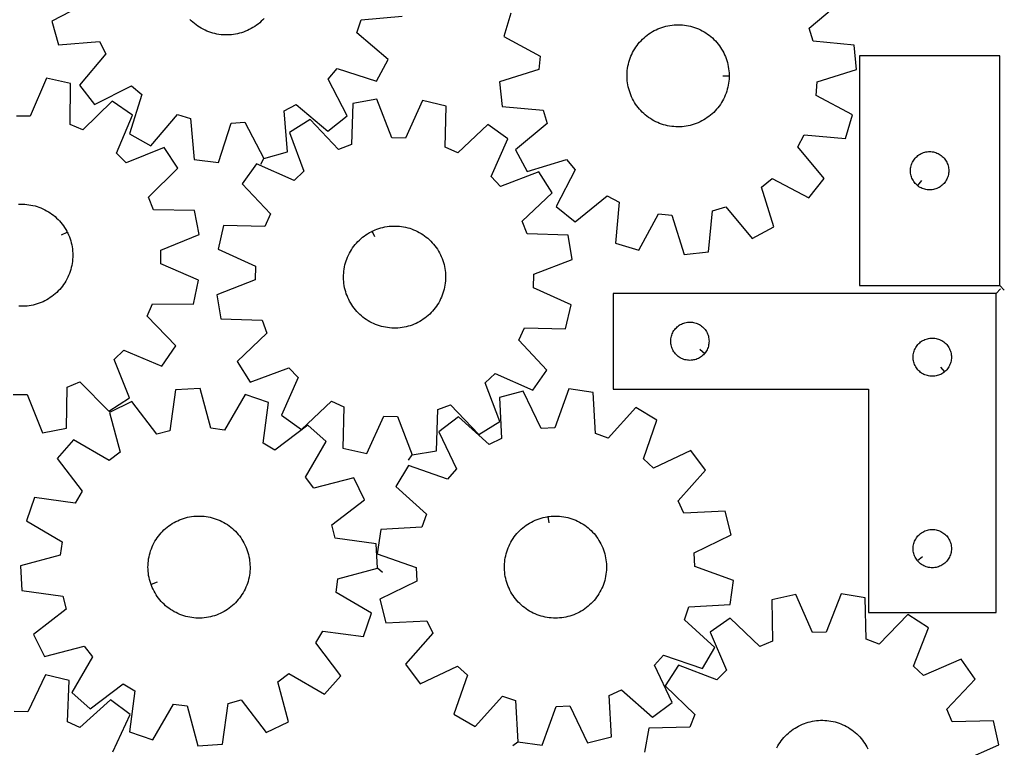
# Model space of a CAD drawing. Header units: millimetres. Extents: x 7 to 1243, y 7 to 1652.
# Tile 4 of 14: x 778 to 1241, y 409 to 751. Entities that reach past the tile are written whole.
import ezdxf

# ---------------------------------------------------------------- set-up
doc = ezdxf.new("R2010")
doc.units = ezdxf.units.MM
doc.layers.add('CUT', color=7, linetype='CONTINUOUS', true_color=0x000000)
doc.layers.add('LEADIN', color=1, linetype='CONTINUOUS', true_color=0xff0000)

msp = doc.modelspace()

# ---------------------------------------------------------------- linework, layer by layer
at = {"layer": 'CUT'}
for points in [[(810.130139, 758.871487), (792.935324, 749.939481), (796.115626, 738.850245), (815.430766, 740.388996), (818.375062, 734.672895), (805.907255, 719.840627), (813.089138, 710.812558), (830.345146, 719.625763), (835.252778, 715.471507), (829.410089, 696.997054), (839.500176, 691.404594), (852.069982, 706.150522), (858.193807, 704.19056), (859.865734, 684.886491), (871.327901, 683.58104), (877.297865, 702.014758), (883.705587, 702.547475), (892.637593, 685.352659), (903.726828, 688.532962), (902.188077, 707.848102), (907.904178, 710.792398), (922.736447, 698.324591), (931.764516, 705.506473), (922.951311, 722.762482), (927.105567, 727.670114), (945.58002, 721.827425), (951.17248, 731.917512), (936.426552, 744.487318), (938.386514, 750.611143), (957.690583, 752.28307)], [(1008.783238, 753.76002), (1005.490174, 742.703746), (1022.593139, 733.597101), (1021.995197, 727.195136), (1003.50164, 721.4132), (1004.690299, 709.938334), (1023.976341, 708.069912), (1025.87384, 701.926445), (1011.000672, 689.507456), (1016.490091, 679.360941), (1035.023085, 685.015193), (1039.127148, 680.065512), (1030.138675, 662.900146), (1039.093139, 655.626699), (1054.051604, 667.942816), (1059.737425, 664.940464), (1058.00206, 645.641994), (1069.058334, 642.34893), (1078.164979, 659.451896), (1084.566944, 658.853953), (1090.34888, 640.360397), (1101.823746, 641.549055), (1103.692168, 660.835097), (1109.835635, 662.732596), (1122.254625, 647.859429), (1132.401139, 653.348847), (1126.746887, 671.881841), (1131.696569, 675.985905), (1148.861934, 666.997431), (1156.135381, 675.951896), (1143.819264, 690.91036), (1146.821616, 696.596182), (1166.120086, 694.860816), (1169.41315, 705.91709), (1152.310184, 715.023736), (1152.908127, 721.425701), (1171.401683, 727.207636), (1170.213025, 738.682502), (1150.926983, 740.550924), (1149.029484, 746.694391), (1163.902651, 759.113381)], [(892.80207, 751.313151), (892.127197, 750.603756), (891.42395, 749.922479), (890.693501, 749.270452), (889.937063, 748.648763), (889.155898, 748.058444), (888.351304, 747.50048), (887.524622, 746.975798), (886.677226, 746.485272), (885.810528, 746.029719), (884.925969, 745.609895), (884.025023, 745.226502), (883.109188, 744.880175), (882.179989, 744.571492), (881.238973, 744.300967), (880.287706, 744.06905), (879.327771, 743.876127), (878.360765, 743.722518), (877.388299, 743.60848), (876.411991, 743.534203), (875.433465, 743.49981), (874.454351, 743.505358), (873.476278, 743.550838), (872.500874, 743.636174), (871.529763, 743.761225), (870.56456, 743.925782), (869.606873, 744.129571), (868.658295, 744.372253), (867.720405, 744.653425), (866.794764, 744.972618), (865.882912, 745.3293), (864.986369, 745.722879), (864.106624, 746.1527), (863.245144, 746.618046), (862.403362, 747.118143), (861.582678, 747.652159), (860.784459, 748.219206), (860.010033, 748.818338), (859.26069, 749.44856), (858.537676, 750.108822), (857.842195, 750.798025)], [(774.840633, 574.523394), (781.270048, 574.450532), (788.543692, 556.491231), (799.883071, 558.613485), (800.169453, 577.987705), (806.137342, 580.38082), (819.73004, 566.572092), (829.394108, 572.872191), (822.244498, 590.88123), (826.842302, 595.375992), (844.68469, 587.820092), (851.202181, 597.338903), (837.705042, 611.241048), (840.232788, 617.15317), (859.608522, 617.000415), (861.987208, 628.288786), (844.197356, 635.967562), (844.270218, 642.396977), (862.22952, 649.670621), (860.107266, 661.01), (840.733046, 661.296382), (838.339931, 667.264271), (852.148659, 680.856969), (845.848559, 690.521037), (827.83952, 683.371427), (823.344758, 687.969231), (830.900659, 705.811619), (821.381847, 712.32911), (807.479702, 698.831971), (801.56758, 701.359717), (801.720336, 720.735451), (790.431965, 723.114137), (782.753189, 705.324285), (776.323774, 705.397147)], [(777.279798, 663.875841), (778.258029, 663.917789), (779.237157, 663.919802), (780.215552, 663.881875), (781.191585, 663.804073), (782.163634, 663.686524), (783.130078, 663.529425), (784.08931, 663.333037), (785.039734, 663.097686), (785.979767, 662.823765), (786.907845, 662.511729), (787.822423, 662.162098), (788.721979, 661.775453), (789.605016, 661.352439), (790.470064, 660.893759), (791.315683, 660.400176), (792.140466, 659.872513), (792.943039, 659.311646), (793.722068, 658.718511), (794.476255, 658.094094), (795.204346, 657.439435), (795.905128, 656.755622), (796.577435, 656.043795), (797.220148, 655.305137), (797.832198, 654.540879), (798.412565, 653.752292), (798.960284, 652.94069), (799.474443, 652.107421), (799.954186, 651.253875), (800.176451, 650.817673), (800.398715, 650.381471), (800.80729, 649.491661), (801.179231, 648.585926), (801.513919, 647.665774), (801.810796, 646.732737), (802.069369, 645.788367), (802.289208, 644.834236), (802.469945, 643.871932), (802.611282, 642.903056), (802.712982, 641.929223), (802.774875, 640.952051), (802.79686, 639.973168), (802.778899, 638.994203), (802.721023, 638.016785), (802.623327, 637.042542), (802.485975, 636.073094), (802.309194, 635.110055), (802.09328, 634.155028), (801.838591, 633.209603), (801.545551, 632.275353), (801.214649, 631.353833), (800.846434, 630.446577), (800.441521, 629.555095), (800.000582, 628.680871), (799.524351, 627.82536), (799.013622, 626.989985), (798.469244, 626.176138), (797.892123, 625.385172), (797.28322, 624.618404), (796.643549, 623.877111), (795.974174, 623.162526), (795.276208, 622.475838), (794.550815, 621.818191), (793.799201, 621.190679), (793.022617, 620.594347), (792.222355, 620.030187), (791.399749, 619.499137), (790.556166, 619.002083), (789.693011, 618.53985), (788.811721, 618.11321), (787.913761, 617.722871), (787.000628, 617.369483), (786.073841, 617.053634), (785.134942, 616.775851), (784.185493, 616.536596), (783.227076, 616.336266), (782.261286, 616.175195), (781.289729, 616.053652), (780.314023, 615.971838), (779.335793, 615.92989), (778.356665, 615.927878), (777.37827, 615.965804)], [(1220.543463, 401.869527), (1238.260203, 409.715515), (1235.775303, 420.980982), (1216.401867, 420.645743), (1213.81855, 426.533795), (1227.184153, 440.562447), (1220.577298, 450.019451), (1202.806868, 442.295838), (1198.166933, 446.747096), (1205.146609, 464.822674), (1195.423631, 471.031473), (1181.961593, 457.095335), (1175.97143, 459.432136), (1175.502585, 478.802799), (1164.143721, 480.818159), (1157.039548, 462.791147), (1150.611104, 462.657733), (1142.765116, 480.374473), (1131.499649, 477.889574), (1131.834888, 458.516138), (1125.946836, 455.93282), (1111.918184, 469.298424), (1102.46118, 462.691569), (1110.184794, 444.921138), (1105.733535, 440.281204), (1087.657957, 447.260879), (1081.449158, 437.537902), (1095.385296, 424.075864), (1093.048495, 418.085701), (1073.677832, 417.616855), (1071.662472, 406.257991)], [(821.677072, 406.504074), (829.831632, 424.080922), (820.538513, 430.916374), (806.188179, 417.896761), (800.364858, 420.622861), (801.172321, 439.982366), (789.970785, 442.741178), (781.695195, 425.220989), (775.271914, 425.511089)], [(1133.905958, 408.400595), (1134.376546, 409.259222), (1134.881765, 410.097941), (1135.420774, 410.915354), (1135.992675, 411.710102), (1136.596517, 412.480862), (1137.231295, 413.22635), (1137.895952, 413.945326), (1138.589381, 414.636593), (1139.31043, 415.299001), (1140.057897, 415.931447), (1140.830539, 416.532879), (1141.627069, 417.102295), (1142.446162, 417.638748), (1143.286454, 418.141345), (1144.146548, 418.609249), (1145.02501, 419.041682), (1145.920381, 419.437924), (1146.831168, 419.797315), (1147.755856, 420.119257), (1148.692906, 420.403215), (1149.640759, 420.648716), (1150.597836, 420.85535), (1151.562546, 421.022775), (1152.533281, 421.150711), (1153.508427, 421.238946), (1154.486361, 421.287333), (1155.465454, 421.295791), (1156.444077, 421.264306), (1157.420602, 421.19293), (1158.393403, 421.081783), (1159.360861, 420.93105), (1160.321365, 420.74098), (1161.273318, 420.511891), (1162.215133, 420.244164), (1163.145245, 419.938244), (1164.062105, 419.594641), (1164.964187, 419.213926), (1165.849989, 418.796734), (1166.718038, 418.343758), (1167.566888, 417.855753), (1168.395126, 417.33353), (1169.201374, 416.77796), (1169.984291, 416.189966), (1170.742572, 415.570527), (1171.474957, 414.920675), (1172.180225, 414.24149), (1172.857204, 413.534104), (1173.504765, 412.799693), (1174.121833, 412.039481), (1174.707378, 411.254731), (1175.260428, 410.446752), (1175.780061, 409.616886), (1176.265413, 408.766516), (1176.715675, 407.897057)]]:
    msp.add_lwpolyline(points, dxfattribs=at)
for points in [[(1111.446542, 724.232617), (1111.444955, 723.743055), (1111.401845, 722.764875), (1111.318874, 721.789267), (1111.196177, 720.817855), (1111.03396, 719.852256), (1110.832493, 718.894078), (1110.59211, 717.944914), (1110.313213, 717.006346), (1109.996265, 716.079934), (1109.641793, 715.167221), (1109.250389, 714.269726), (1108.822702, 713.388942), (1108.359445, 712.526337), (1107.86139, 711.683344), (1107.329365, 710.861369), (1106.764255, 710.061778), (1106.167001, 709.285902), (1105.538597, 708.535033), (1104.880089, 707.810421), (1104.192574, 707.113271), (1103.477195, 706.444745), (1102.735143, 705.805954), (1101.967653, 705.197961), (1101.176003, 704.62178), (1100.361509, 704.078369), (1099.525529, 703.568631), (1098.669453, 703.093417), (1097.794706, 702.653516), (1096.902744, 702.24966), (1095.995052, 701.882523), (1095.07314, 701.552715), (1094.138543, 701.260784), (1093.192816, 701.007218), (1092.237534, 700.792437), (1091.274286, 700.6168), (1090.304675, 700.480598), (1089.330316, 700.384059), (1088.352831, 700.327343), (1087.373845, 700.310544), (1086.394989, 700.333691), (1085.417891, 700.396745), (1084.444179, 700.4996), (1083.475472, 700.642087), (1082.513383, 700.823967), (1081.559514, 701.044938), (1080.615451, 701.304632), (1079.682767, 701.602616), (1078.763013, 701.938396), (1077.85772, 702.311412), (1076.968396, 702.721043), (1076.09652, 703.166607), (1075.243544, 703.647363), (1074.410887, 704.162511), (1073.599934, 704.711193), (1072.812037, 705.292495), (1072.048506, 705.905452), (1071.310612, 706.549041), (1070.599583, 707.222193), (1069.916603, 707.923786), (1069.262808, 708.652653), (1068.639287, 709.407581), (1068.047077, 710.187314), (1067.487164, 710.990553), (1066.96048, 711.815961), (1066.467901, 712.662165), (1066.010248, 713.527757), (1065.588282, 714.411295), (1065.202706, 715.31131), (1064.854161, 716.226302), (1064.543227, 717.15475), (1064.270421, 718.095107), (1064.036199, 719.04581), (1063.840949, 720.005275), (1063.684998, 720.971905), (1063.568603, 721.944092), (1063.491959, 722.920217), (1063.455194, 723.898657), (1063.458369, 724.877781), (1063.501478, 725.855962), (1063.58445, 726.83157), (1063.707147, 727.802981), (1063.869364, 728.76858), (1064.070831, 729.726759), (1064.311213, 730.675922), (1064.590111, 731.614491), (1064.907059, 732.540903), (1065.26153, 733.453616), (1065.652935, 734.351111), (1066.080622, 735.231894), (1066.543878, 736.0945), (1067.041934, 736.937492), (1067.573959, 737.759468), (1068.139069, 738.559059), (1068.736323, 739.334935), (1069.364727, 740.085803), (1070.023234, 740.810416), (1070.71075, 741.507565), (1071.426129, 742.176092), (1072.168181, 742.814883), (1072.935671, 743.422875), (1073.727321, 743.999056), (1074.541814, 744.542468), (1075.377795, 745.052205), (1076.233871, 745.52742), (1077.108618, 745.967321), (1078.000579, 746.371176), (1078.908272, 746.738314), (1079.830184, 747.068122), (1080.764781, 747.360052), (1081.710508, 747.613619), (1082.66579, 747.828399), (1083.629038, 748.004037), (1084.598648, 748.140238), (1085.573007, 748.236777), (1086.550493, 748.293493), (1087.529479, 748.310292), (1088.508335, 748.287145), (1089.485432, 748.224092), (1090.459145, 748.121236), (1091.427852, 747.97875), (1092.38994, 747.79687), (1093.34381, 747.575899), (1094.287873, 747.316205), (1095.220557, 747.01822), (1096.140311, 746.682441), (1097.045603, 746.309425), (1097.934928, 745.899794), (1098.806803, 745.45423), (1099.65978, 744.973474), (1100.492437, 744.458326), (1101.303389, 743.909644), (1102.091287, 743.328341), (1102.854818, 742.715385), (1103.592712, 742.071795), (1104.30374, 741.398644), (1104.986721, 740.69705), (1105.640516, 739.968183), (1106.264037, 739.213255), (1106.856247, 738.433523), (1107.41616, 737.630284), (1107.942844, 736.804875), (1108.435422, 735.958671), (1108.893075, 735.09308), (1109.315041, 734.209541), (1109.700618, 733.309527), (1110.049163, 732.394534), (1110.360097, 731.466087), (1110.632902, 730.525729), (1110.867125, 729.575027), (1111.062374, 728.615562), (1111.218326, 727.648931), (1111.334721, 726.676745), (1111.411364, 725.700619), (1111.448129, 724.72218)], [(1238.742604, 625.656883), (1238.742604, 733.656883), (1172.742604, 733.656883), (1172.742604, 625.656883)], [(962.425727, 546.083856), (973.800067, 548.009955), (974.421013, 567.376339), (980.429342, 569.666027), (993.781527, 555.624604), (1003.552961, 561.756858), (996.715446, 579.88669), (1001.390192, 584.301374), (1019.099422, 576.43845), (1025.780338, 585.84328), (1012.525311, 599.976457), (1015.154787, 605.844041), (1034.524994, 605.356676), (1037.098282, 616.602282), (1019.443702, 624.587155), (1019.627594, 631.014353), (1037.709838, 637.976743), (1035.783739, 649.351083), (1016.417355, 649.972029), (1014.127667, 655.980358), (1028.16909, 669.332543), (1022.036836, 679.103977), (1003.907004, 672.266462), (999.49232, 676.941208), (1007.355244, 694.650439), (997.950414, 701.331354), (983.817237, 688.076328), (977.949653, 690.705804), (978.437018, 710.07601), (967.191412, 712.649299), (959.206539, 694.994718), (952.779341, 695.17861), (945.816951, 713.260854), (934.442611, 711.334756), (933.821665, 691.968371), (927.813336, 689.678683), (914.461151, 703.720107), (904.689717, 697.587852), (911.527232, 679.458021), (906.852486, 675.043336), (889.143255, 682.906261), (882.46234, 673.50143), (895.717366, 659.368253), (893.08789, 653.500669), (873.717684, 653.988035), (871.144395, 642.742429), (888.798976, 634.757555), (888.615084, 628.330357), (870.53284, 621.367967), (872.458938, 609.993627), (891.825323, 609.372681), (894.115011, 603.364352), (880.073587, 590.012168), (886.205842, 580.240733), (904.335673, 587.078249), (908.750358, 582.403502), (900.887433, 564.694272), (910.292264, 558.013356), (924.425441, 571.268383), (930.293025, 568.638907), (929.805659, 549.2687), (941.051265, 546.695412), (949.036139, 564.349992), (955.463337, 564.1661)], [(1200.036121, 672.703513), (1199.808492, 672.890324), (1199.378643, 673.292922), (1198.976046, 673.72277), (1198.602424, 674.17803), (1198.259377, 674.656751), (1197.948375, 675.156883), (1197.670749, 675.676284), (1197.427688, 676.212732), (1197.220233, 676.763927), (1197.049271, 677.327511), (1196.915536, 677.90107), (1196.8196, 678.482147), (1196.761874, 679.068254), (1196.742604, 679.656883), (1196.761874, 680.245511), (1196.8196, 680.831618), (1196.915536, 681.412696), (1197.049271, 681.986254), (1197.220233, 682.549838), (1197.427688, 683.101033), (1197.670749, 683.637481), (1197.948375, 684.156883), (1198.259377, 684.657015), (1198.602424, 685.135735), (1198.976046, 685.590995), (1199.378643, 686.020844), (1199.808492, 686.423441), (1200.263751, 686.797063), (1200.742472, 687.140109), (1201.242604, 687.451111), (1201.762006, 687.728737), (1202.298453, 687.971798), (1202.849649, 688.179254), (1203.413233, 688.350215), (1203.986791, 688.48395), (1204.567868, 688.579886), (1205.153976, 688.637613), (1205.742604, 688.656883), (1206.331232, 688.637613), (1206.91734, 688.579886), (1207.498417, 688.48395), (1208.071975, 688.350215), (1208.635559, 688.179254), (1209.186755, 687.971798), (1209.723202, 687.728737), (1210.242604, 687.451111), (1210.742736, 687.140109), (1211.221457, 686.797063), (1211.676716, 686.423441), (1212.106565, 686.020844), (1212.509162, 685.590995), (1212.882784, 685.135735), (1213.22583, 684.657015), (1213.536833, 684.156883), (1213.814459, 683.637481), (1214.05752, 683.101033), (1214.264975, 682.549838), (1214.435936, 681.986254), (1214.569671, 681.412696), (1214.665608, 680.831618), (1214.723334, 680.245511), (1214.742604, 679.656883), (1214.723334, 679.068254), (1214.665608, 678.482147), (1214.569671, 677.90107), (1214.435936, 677.327511), (1214.264975, 676.763927), (1214.05752, 676.212732), (1213.814459, 675.676284), (1213.536833, 675.156883), (1213.22583, 674.656751), (1212.882784, 674.17803), (1212.509162, 673.72277), (1212.106565, 673.292922), (1211.676716, 672.890324), (1211.221457, 672.516703), (1210.742736, 672.173656), (1210.242604, 671.862654), (1209.723202, 671.585028), (1209.186755, 671.341967), (1208.635559, 671.134511), (1208.071975, 670.96355), (1207.498417, 670.829815), (1206.91734, 670.733879), (1206.331232, 670.676152), (1205.742604, 670.656883), (1205.153976, 670.676152), (1204.567868, 670.733879), (1203.986791, 670.829815), (1203.413233, 670.96355), (1202.849649, 671.134511), (1202.298453, 671.341967), (1201.762006, 671.585028), (1201.242604, 671.862654), (1200.742472, 672.173656), (1200.263751, 672.516703)], [(943.59837, 651.236851), (944.038346, 651.451548), (944.93508, 651.844695), (945.847103, 652.200937), (946.772898, 652.519684), (947.710923, 652.800403), (948.659618, 653.042627), (949.617404, 653.245954), (950.582686, 653.410045), (951.553858, 653.534628), (952.529303, 653.619493), (953.507397, 653.664501), (954.486514, 653.669577), (955.465023, 653.634711), (956.441295, 653.559963), (957.413706, 653.445456), (958.380638, 653.291381), (959.34048, 653.097994), (960.291635, 652.865618), (961.23252, 652.594639), (962.16157, 652.285508), (963.077237, 651.93874), (963.977999, 651.554911), (964.862355, 651.134661), (965.728833, 650.678689), (966.575992, 650.187755), (967.402421, 649.662674), (968.206746, 649.104322), (968.987626, 648.513626), (969.743763, 647.891572), (970.473898, 647.239193), (971.176816, 646.557576), (971.851347, 645.847856), (972.496368, 645.111212), (973.110805, 644.348873), (973.693637, 643.562105), (974.243892, 642.75222), (974.760655, 641.920565), (975.243066, 641.068523), (975.690322, 640.197514), (976.101679, 639.308986), (976.476451, 638.40442), (976.814016, 637.48532), (977.113811, 636.553215), (977.375337, 635.609659), (977.598159, 634.65622), (977.781906, 633.694486), (977.926273, 632.726058), (978.031019, 631.752547), (978.095969, 630.775574), (978.121016, 629.796764), (978.106118, 628.817748), (978.0513, 627.840154), (977.956652, 626.865609), (977.822333, 625.895736), (977.648567, 624.932149), (977.435641, 623.976452), (977.183911, 623.030234), (976.893795, 622.095072), (976.565778, 621.172522), (976.200403, 620.264118), (975.79828, 619.371374), (975.360078, 618.495775), (974.886526, 617.638778), (974.378413, 616.801809), (973.836584, 615.986263), (973.26194, 615.193496), (972.655439, 614.424827), (972.01809, 613.681536), (971.350953, 612.96486), (970.65514, 612.275993), (969.931807, 611.61608), (969.18216, 610.98622), (968.407445, 610.387461), (967.608953, 609.820799), (966.788011, 609.287179), (965.945988, 608.787488), (965.084283, 608.322558), (964.204332, 607.893162), (963.307598, 607.500016), (962.395575, 607.143773), (961.46978, 606.825027), (960.531754, 606.544308), (959.583059, 606.302083), (958.625274, 606.098756), (957.659992, 605.934665), (956.68882, 605.810083), (955.713375, 605.725217), (954.73528, 605.680209), (953.756164, 605.675134), (952.777655, 605.709999), (951.801382, 605.784748), (950.828971, 605.899255), (949.86204, 606.05333), (948.902198, 606.246716), (947.951043, 606.479092), (947.010157, 606.750071), (946.081108, 607.059202), (945.16544, 607.405971), (944.264679, 607.789799), (943.380323, 608.210049), (942.513845, 608.666021), (941.666686, 609.156956), (940.840256, 609.682036), (940.035932, 610.240389), (939.255052, 610.831084), (938.498914, 611.453139), (937.768779, 612.105517), (937.065861, 612.787134), (936.391331, 613.496855), (935.74631, 614.233498), (935.131872, 614.995838), (934.549041, 615.782605), (933.998786, 616.59249), (933.482023, 617.424146), (932.999612, 618.276187), (932.552356, 619.147197), (932.140999, 620.035724), (931.766226, 620.940291), (931.428662, 621.859391), (931.128867, 622.791495), (930.867341, 623.735052), (930.644518, 624.688491), (930.460771, 625.650224), (930.316404, 626.618653), (930.211659, 627.592164), (930.146708, 628.569137), (930.121661, 629.547946), (930.136559, 630.526963), (930.191378, 631.504557), (930.286025, 632.479101), (930.420344, 633.448974), (930.594111, 634.412561), (930.807037, 635.368259), (931.058767, 636.314476), (931.348882, 637.249638), (931.6769, 638.172189), (932.042275, 639.080592), (932.444397, 639.973336), (932.882599, 640.848936), (933.356151, 641.705933), (933.864265, 642.542901), (934.406094, 643.358448), (934.980737, 644.151215), (935.587238, 644.919884), (936.224588, 645.663174), (936.891724, 646.37985), (937.587538, 647.068718), (938.31087, 647.728631), (939.060518, 648.358491), (939.835232, 648.95725), (940.633725, 649.523911), (941.454666, 650.057531), (942.29669, 650.557222), (943.158395, 651.022153)], [(1236.999773, 622.018362), (1056.999773, 622.018362), (1056.999773, 577.018362), (1176.999773, 577.018362), (1176.999773, 472.018362), (1236.999773, 472.018362)], [(1099.953142, 593.81188), (1099.766331, 593.58425), (1099.363734, 593.154401), (1098.933885, 592.751804), (1098.478626, 592.378182), (1097.999905, 592.035136), (1097.499773, 591.724134), (1096.980371, 591.446508), (1096.443924, 591.203446), (1095.892728, 590.995991), (1095.329145, 590.82503), (1094.755586, 590.691295), (1094.174509, 590.595359), (1093.588401, 590.537632), (1092.999773, 590.518362), (1092.411145, 590.537632), (1091.825037, 590.595359), (1091.24396, 590.691295), (1090.670402, 590.82503), (1090.106818, 590.995991), (1089.555622, 591.203446), (1089.019175, 591.446508), (1088.499773, 591.724134), (1087.999641, 592.035136), (1087.52092, 592.378182), (1087.065661, 592.751804), (1086.635812, 593.154401), (1086.233215, 593.58425), (1085.859593, 594.039509), (1085.516547, 594.51823), (1085.205545, 595.018362), (1084.927918, 595.537764), (1084.684857, 596.074211), (1084.477402, 596.625407), (1084.306441, 597.188991), (1084.172706, 597.762549), (1084.076769, 598.343627), (1084.019043, 598.929734), (1083.999773, 599.518362), (1084.019043, 600.10699), (1084.076769, 600.693098), (1084.172706, 601.274175), (1084.306441, 601.847734), (1084.477402, 602.411317), (1084.684857, 602.962513), (1084.927918, 603.498961), (1085.205545, 604.018362), (1085.516547, 604.518494), (1085.859593, 604.997215), (1086.233215, 605.452475), (1086.635812, 605.882323), (1087.065661, 606.284921), (1087.52092, 606.658542), (1087.999641, 607.001589), (1088.499773, 607.312591), (1089.019175, 607.590217), (1089.555622, 607.833278), (1090.106818, 608.040733), (1090.670402, 608.211695), (1091.24396, 608.34543), (1091.825037, 608.441366), (1092.411145, 608.499093), (1092.999773, 608.518362), (1093.588401, 608.499093), (1094.174509, 608.441366), (1094.755586, 608.34543), (1095.329145, 608.211695), (1095.892728, 608.040733), (1096.443924, 607.833278), (1096.980371, 607.590217), (1097.499773, 607.312591), (1097.999905, 607.001589), (1098.478626, 606.658542), (1098.933885, 606.284921), (1099.363734, 605.882323), (1099.766331, 605.452475), (1100.139953, 604.997215), (1100.483, 604.518494), (1100.794002, 604.018362), (1101.071628, 603.498961), (1101.314689, 602.962513), (1101.522144, 602.411317), (1101.693106, 601.847734), (1101.826841, 601.274175), (1101.922777, 600.693098), (1101.980503, 600.10699), (1101.999773, 599.518362), (1101.980503, 598.929734), (1101.922777, 598.343627), (1101.826841, 597.762549), (1101.693106, 597.188991), (1101.522144, 596.625407), (1101.314689, 596.074211), (1101.071628, 595.537764), (1100.794002, 595.018362), (1100.483, 594.51823), (1100.139953, 594.039509)], [(1212.706256, 585.064993), (1212.478626, 584.878182), (1211.999905, 584.535136), (1211.499773, 584.224134), (1210.980371, 583.946508), (1210.443924, 583.703446), (1209.892728, 583.495991), (1209.329145, 583.32503), (1208.755586, 583.191295), (1208.174509, 583.095359), (1207.588401, 583.037632), (1206.999773, 583.018362), (1206.411145, 583.037632), (1205.825037, 583.095359), (1205.24396, 583.191295), (1204.670402, 583.32503), (1204.106818, 583.495991), (1203.555622, 583.703446), (1203.019175, 583.946508), (1202.499773, 584.224134), (1201.999641, 584.535136), (1201.52092, 584.878182), (1201.065661, 585.251804), (1200.635812, 585.654401), (1200.233215, 586.08425), (1199.859593, 586.539509), (1199.516547, 587.01823), (1199.205545, 587.518362), (1198.927918, 588.037764), (1198.684857, 588.574211), (1198.477402, 589.125407), (1198.306441, 589.688991), (1198.172706, 590.262549), (1198.076769, 590.843627), (1198.019043, 591.429734), (1197.999773, 592.018362), (1198.019043, 592.60699), (1198.076769, 593.193098), (1198.172706, 593.774175), (1198.306441, 594.347734), (1198.477402, 594.911317), (1198.684857, 595.462513), (1198.927918, 595.998961), (1199.205545, 596.518362), (1199.516547, 597.018494), (1199.859593, 597.497215), (1200.233215, 597.952475), (1200.635812, 598.382323), (1201.065661, 598.784921), (1201.52092, 599.158542), (1201.999641, 599.501589), (1202.499773, 599.812591), (1203.019175, 600.090217), (1203.555622, 600.333278), (1204.106818, 600.540733), (1204.670402, 600.711695), (1205.24396, 600.84543), (1205.825037, 600.941366), (1206.411145, 600.999093), (1206.999773, 601.018362), (1207.588401, 600.999093), (1208.174509, 600.941366), (1208.755586, 600.84543), (1209.329145, 600.711695), (1209.892728, 600.540733), (1210.443924, 600.333278), (1210.980371, 600.090217), (1211.499773, 599.812591), (1211.999905, 599.501589), (1212.478626, 599.158542), (1212.933885, 598.784921), (1213.363734, 598.382323), (1213.766331, 597.952475), (1214.139953, 597.497215), (1214.483, 597.018494), (1214.794002, 596.518362), (1215.071628, 595.998961), (1215.314689, 595.462513), (1215.522144, 594.911317), (1215.693106, 594.347734), (1215.826841, 593.774175), (1215.922777, 593.193098), (1215.980503, 592.60699), (1215.999773, 592.018362), (1215.980503, 591.429734), (1215.922777, 590.843627), (1215.826841, 590.262549), (1215.693106, 589.688991), (1215.522144, 589.125407), (1215.314689, 588.574211), (1215.071628, 588.037764), (1214.794002, 587.518362), (1214.483, 587.01823), (1214.139953, 586.539509), (1213.766331, 586.08425), (1213.363734, 585.654401), (1212.933885, 585.251804)], [(946.155171, 492.813818), (945.434933, 504.32758), (926.24101, 506.980077), (924.595343, 513.195741), (939.962058, 524.998557), (934.890519, 535.360263), (916.14258, 530.465654), (912.243551, 535.578409), (921.923802, 552.363376), (913.273058, 559.995551), (897.825306, 548.298996), (892.266506, 551.530472), (894.786564, 570.742232), (883.873611, 574.482945), (874.077827, 557.765139), (867.705534, 558.623372), (862.681741, 577.337108), (851.167979, 576.61687), (848.515482, 557.422947), (842.299819, 555.77728), (830.497003, 571.143996), (820.135296, 566.072457), (825.029905, 547.324518), (819.917151, 543.425488), (803.132183, 553.10574), (795.500009, 544.454995), (807.196563, 529.007244), (803.965088, 523.448444), (784.753328, 525.968502), (781.012615, 515.055549), (797.730421, 505.259765), (796.872187, 498.887472), (778.158451, 493.863679), (778.878689, 482.349916), (798.072612, 479.69742), (799.718279, 473.481756), (784.351563, 461.67894), (789.423102, 451.317234), (808.171042, 456.211843), (812.070071, 451.099088), (802.389819, 434.314121), (811.040564, 426.681946), (826.488315, 438.378501), (832.047115, 435.147025), (829.527058, 415.935265), (840.44001, 412.194552), (850.235794, 428.912358), (856.608088, 428.054125), (861.63188, 409.340389), (873.145643, 410.060627), (875.79814, 429.25455), (882.013803, 430.900217), (893.816619, 415.533501), (904.178325, 420.60504), (899.283717, 439.352979), (904.396471, 443.252009), (921.181439, 433.571757), (928.813613, 442.222501), (917.117059, 457.670253), (920.348534, 463.229053), (939.560294, 460.708995), (943.301007, 471.621948), (926.583201, 481.417732), (927.441434, 487.790025)], [(1012.115195, 411.212343), (1023.533496, 409.566781), (1030.048723, 427.814911), (1036.469448, 428.156938), (1044.88643, 410.704235), (1056.065294, 413.553529), (1055.101322, 432.905872), (1060.902411, 435.678969), (1075.357548, 422.775814), (1084.595094, 429.686184), (1076.298679, 447.196522), (1080.596968, 451.97851), (1098.889597, 445.58929), (1104.779492, 455.508696), (1090.413688, 468.511238), (1092.554802, 474.574102), (1111.900036, 475.67152), (1113.545597, 487.089821), (1095.297468, 493.605048), (1094.955441, 500.025773), (1112.408143, 508.442755), (1109.558849, 519.621619), (1090.206506, 518.657647), (1087.43341, 524.458735), (1100.336565, 538.913873), (1093.426194, 548.151418), (1075.915857, 539.855004), (1071.133869, 544.153292), (1077.523088, 562.445922), (1067.603683, 568.335817), (1054.601141, 553.970013), (1048.538276, 556.111126), (1047.440859, 575.456361), (1036.022558, 577.101922), (1029.507331, 558.853792), (1023.086606, 558.511766), (1014.669624, 575.964468), (1003.49076, 573.115174), (1004.454732, 553.762831), (998.653643, 550.989734), (984.198506, 563.892889), (974.96096, 556.982519), (983.257375, 539.472181), (978.959086, 534.690194), (960.666457, 541.079413), (954.776562, 531.160007), (969.142366, 518.157465), (967.001252, 512.094601), (947.656018, 510.997183), (946.010457, 499.578883), (964.258586, 493.063655), (964.600613, 486.64293), (947.147911, 478.225948), (949.997205, 467.047085), (969.349548, 468.011056), (972.122644, 462.209968), (959.219489, 447.75483), (966.12986, 438.517285), (983.640197, 446.813699), (988.422185, 442.515411), (982.032966, 424.222781), (991.952371, 418.332886), (1004.954913, 432.69869), (1011.017778, 430.557577)], [(839.605961, 485.139998), (839.438684, 485.600098), (839.141941, 486.533179), (838.883505, 487.477586), (838.663804, 488.431749), (838.483206, 489.394079), (838.342009, 490.362975), (838.24045, 491.336823), (838.178698, 492.314004), (838.156855, 493.29289), (838.174957, 494.271852), (838.232975, 495.249262), (838.330811, 496.223491), (838.468304, 497.19292), (838.645224, 498.155933), (838.861276, 499.110928), (839.116102, 500.056317), (839.409276, 500.990524), (839.740312, 501.911996), (840.108658, 502.819199), (840.5137, 503.710622), (840.954766, 504.584783), (841.43112, 505.440225), (841.94197, 506.275526), (842.486466, 507.089295), (843.063701, 507.880177), (843.672714, 508.646857), (844.312493, 509.388057), (844.981971, 510.102546), (845.680036, 510.789132), (846.405524, 511.446674), (847.157229, 512.074078), (847.9339, 512.670298), (848.734242, 513.234342), (849.556926, 513.765273), (850.400581, 514.262205), (851.263802, 514.724313), (852.145154, 515.150826), (853.04317, 515.541035), (853.956354, 515.894291), (854.883187, 516.210006), (855.822127, 516.487653), (856.771609, 516.726771), (857.730055, 516.926962), (858.695869, 517.087893), (859.667443, 517.209296), (860.643161, 517.290969), (861.621398, 517.332775), (862.600526, 517.334646), (863.578915, 517.296578), (864.554938, 517.218635), (865.526969, 517.100946), (866.493391, 516.943707), (867.452595, 516.74718), (868.402984, 516.511692), (869.342978, 516.237635), (870.271011, 515.925465), (871.185538, 515.575701), (872.085039, 515.188927), (872.968014, 514.765785), (873.832996, 514.306979), (874.678543, 513.813275), (875.50325, 513.285492), (876.305742, 512.72451), (877.084685, 512.131262), (877.838782, 511.506736), (878.566778, 510.851971), (879.267461, 510.168057), (879.939666, 509.456133), (880.582272, 508.717382), (881.194211, 507.953036), (881.774464, 507.164365), (882.322066, 506.352683), (882.836104, 505.51934), (883.315724, 504.665725), (883.760127, 503.793256), (884.168573, 502.903387), (884.540383, 501.997599), (884.874938, 501.077399), (885.17168, 500.144318), (885.430117, 499.199911), (885.649817, 498.245748), (885.830416, 497.283418), (885.971612, 496.314522), (886.073171, 495.340674), (886.134924, 494.363493), (886.156767, 493.384607), (886.138665, 492.405644), (886.080647, 491.428235), (885.98281, 490.454006), (885.845318, 489.484577), (885.668398, 488.521564), (885.452346, 487.566569), (885.19752, 486.62118), (884.904345, 485.686973), (884.57331, 484.765501), (884.204964, 483.858298), (883.799921, 482.966875), (883.358856, 482.092714), (882.882502, 481.237272), (882.371652, 480.401971), (881.827156, 479.588202), (881.249921, 478.79732), (880.640907, 478.03064), (880.001129, 477.28944), (879.33165, 476.574951), (878.633586, 475.888365), (877.908097, 475.230823), (877.156392, 474.603419), (876.379722, 474.007199), (875.579379, 473.443155), (874.756696, 472.912224), (873.913041, 472.415292), (873.049819, 471.953184), (872.168467, 471.526671), (871.270452, 471.136461), (870.357267, 470.783206), (869.430434, 470.467491), (868.491495, 470.189844), (867.542012, 469.950726), (866.583566, 469.750535), (865.617752, 469.589604), (864.646178, 469.468201), (863.670461, 469.386528), (862.692224, 469.344721), (861.713096, 469.342851), (860.734706, 469.380918), (859.758684, 469.458862), (858.786653, 469.576551), (857.820231, 469.73379), (856.861027, 469.930317), (855.910637, 470.165805), (854.970644, 470.439862), (854.042611, 470.752032), (853.128083, 471.101796), (852.228583, 471.48857), (851.345607, 471.911712), (850.480626, 472.370518), (849.635078, 472.864222), (848.810372, 473.392005), (848.007879, 473.952987), (847.228936, 474.546235), (846.474839, 475.170761), (845.746843, 475.825526), (845.04616, 476.50944), (844.373956, 477.221364), (843.73135, 477.960115), (843.11941, 478.724461), (842.539157, 479.513132), (841.991556, 480.324814), (841.477517, 481.158156), (840.997898, 482.011772), (840.553495, 482.884241), (840.145048, 483.77411), (839.773238, 484.679898)], [(1026.355901, 517.084075), (1026.840462, 517.153896), (1027.814472, 517.253893), (1028.79175, 517.314078), (1029.77067, 517.33435), (1030.749602, 517.314678), (1031.726917, 517.255092), (1032.700989, 517.155693), (1033.670195, 517.016645), (1034.632923, 516.838181), (1035.587571, 516.620596), (1036.532549, 516.364255), (1037.466285, 516.069582), (1038.387225, 515.737068), (1039.293836, 515.367268), (1040.184608, 514.960795), (1041.05806, 514.518328), (1041.912737, 514.040602), (1042.747217, 513.528413), (1043.560111, 512.982612), (1044.350067, 512.404109), (1045.115768, 511.793867), (1045.855942, 511.1529), (1046.569355, 510.482276), (1047.254821, 509.783111), (1047.911198, 509.056568), (1048.537395, 508.303858), (1049.132368, 507.526232), (1049.695128, 506.724985), (1050.224738, 505.901451), (1050.720317, 505.057001), (1051.181039, 504.193039), (1051.606138, 503.311003), (1051.994906, 502.412363), (1052.346696, 501.498613), (1052.660923, 500.571275), (1052.937064, 499.631891), (1053.174659, 498.682026), (1053.373312, 497.72326), (1053.532694, 496.757189), (1053.652538, 495.785422), (1053.732645, 494.809574), (1053.772882, 493.831272), (1053.773182, 492.852142), (1053.733545, 491.873815), (1053.654036, 490.897919), (1053.534787, 489.926077), (1053.375998, 488.959909), (1053.177933, 488.001022), (1052.94092, 487.051011), (1052.665356, 486.111458), (1052.351697, 485.183927), (1052.000467, 484.269962), (1051.61225, 483.371084), (1051.187692, 482.488788), (1050.7275, 481.624544), (1050.232439, 480.779789), (1049.703334, 479.955931), (1049.141065, 479.154339), (1048.546569, 478.376349), (1047.920834, 477.623255), (1047.264902, 476.89631), (1046.579865, 476.196725), (1045.866863, 475.525664), (1045.127082, 474.884243), (1044.361755, 474.273531), (1043.572154, 473.694544), (1042.759595, 473.148245), (1041.925429, 472.635544), (1041.071045, 472.157294), (1040.197864, 471.714292), (1039.307341, 471.307274), (1038.400958, 470.936917), (1037.480222, 470.603839), (1036.546667, 470.308594), (1035.601846, 470.051673), (1034.647332, 469.833503), (1033.684713, 469.654449), (1032.715592, 469.514807), (1031.741582, 469.41481), (1030.764304, 469.354626), (1029.785384, 469.334353), (1028.806452, 469.354025), (1027.829136, 469.413611), (1026.855065, 469.51301), (1025.885859, 469.652058), (1024.923131, 469.830523), (1023.968483, 470.048107), (1023.023505, 470.304449), (1022.089769, 470.599122), (1021.168829, 470.931635), (1020.262218, 471.301436), (1019.371446, 471.707908), (1018.497994, 472.150375), (1017.643317, 472.628101), (1016.808837, 473.14029), (1015.995943, 473.686091), (1015.205987, 474.264594), (1014.440286, 474.874837), (1013.700112, 475.515803), (1012.986699, 476.186427), (1012.301233, 476.885593), (1011.644856, 477.612135), (1011.018659, 478.364845), (1010.423686, 479.142471), (1009.860926, 479.943718), (1009.331316, 480.767252), (1008.835737, 481.611703), (1008.375015, 482.475665), (1007.949916, 483.3577), (1007.561148, 484.25634), (1007.209358, 485.17009), (1006.895131, 486.097428), (1006.61899, 487.036812), (1006.381395, 487.986677), (1006.182742, 488.945443), (1006.02336, 489.911514), (1005.903516, 490.883282), (1005.823409, 491.859129), (1005.783172, 492.837432), (1005.782872, 493.816561), (1005.822509, 494.794888), (1005.902018, 495.770785), (1006.021267, 496.742626), (1006.180056, 497.708794), (1006.378121, 498.667682), (1006.615134, 499.617692), (1006.890698, 500.557245), (1007.204357, 501.484776), (1007.555587, 502.398741), (1007.943804, 503.29762), (1008.368362, 504.179915), (1008.828554, 505.044159), (1009.323615, 505.888914), (1009.85272, 506.712773), (1010.414989, 507.514364), (1011.009485, 508.292354), (1011.63522, 509.045449), (1012.291152, 509.772393), (1012.976189, 510.471978), (1013.689191, 511.14304), (1014.428972, 511.78446), (1015.194299, 512.395172), (1015.9839, 512.974159), (1016.796459, 513.520458), (1017.630625, 514.033159), (1018.485009, 514.511409), (1019.35819, 514.954411), (1020.248713, 515.36143), (1021.155096, 515.731786), (1022.075832, 516.064864), (1023.009387, 516.360109), (1023.954208, 516.61703), (1024.908722, 516.8352), (1025.871341, 517.014255)], [(1200.046404, 496.31188), (1199.859593, 496.539509), (1199.516547, 497.01823), (1199.205545, 497.518362), (1198.927918, 498.037764), (1198.684857, 498.574211), (1198.477402, 499.125407), (1198.306441, 499.688991), (1198.172706, 500.262549), (1198.076769, 500.843627), (1198.019043, 501.429734), (1197.999773, 502.018362), (1198.019043, 502.60699), (1198.076769, 503.193098), (1198.172706, 503.774175), (1198.306441, 504.347734), (1198.477402, 504.911317), (1198.684857, 505.462513), (1198.927918, 505.998961), (1199.205545, 506.518362), (1199.516547, 507.018494), (1199.859593, 507.497215), (1200.233215, 507.952475), (1200.635812, 508.382323), (1201.065661, 508.784921), (1201.52092, 509.158542), (1201.999641, 509.501589), (1202.499773, 509.812591), (1203.019175, 510.090217), (1203.555622, 510.333278), (1204.106818, 510.540733), (1204.670402, 510.711695), (1205.24396, 510.84543), (1205.825037, 510.941366), (1206.411145, 510.999093), (1206.999773, 511.018362), (1207.588401, 510.999093), (1208.174509, 510.941366), (1208.755586, 510.84543), (1209.329145, 510.711695), (1209.892728, 510.540733), (1210.443924, 510.333278), (1210.980371, 510.090217), (1211.499773, 509.812591), (1211.999905, 509.501589), (1212.478626, 509.158542), (1212.933885, 508.784921), (1213.363734, 508.382323), (1213.766331, 507.952475), (1214.139953, 507.497215), (1214.483, 507.018494), (1214.794002, 506.518362), (1215.071628, 505.998961), (1215.314689, 505.462513), (1215.522144, 504.911317), (1215.693106, 504.347734), (1215.826841, 503.774175), (1215.922777, 503.193098), (1215.980503, 502.60699), (1215.999773, 502.018362), (1215.980503, 501.429734), (1215.922777, 500.843627), (1215.826841, 500.262549), (1215.693106, 499.688991), (1215.522144, 499.125407), (1215.314689, 498.574211), (1215.071628, 498.037764), (1214.794002, 497.518362), (1214.483, 497.01823), (1214.139953, 496.539509), (1213.766331, 496.08425), (1213.363734, 495.654401), (1212.933885, 495.251804), (1212.478626, 494.878182), (1211.999905, 494.535136), (1211.499773, 494.224134), (1210.980371, 493.946508), (1210.443924, 493.703446), (1209.892728, 493.495991), (1209.329145, 493.32503), (1208.755586, 493.191295), (1208.174509, 493.095359), (1207.588401, 493.037632), (1206.999773, 493.018362), (1206.411145, 493.037632), (1205.825037, 493.095359), (1205.24396, 493.191295), (1204.670402, 493.32503), (1204.106818, 493.495991), (1203.555622, 493.703446), (1203.019175, 493.946508), (1202.499773, 494.224134), (1201.999641, 494.535136), (1201.52092, 494.878182), (1201.065661, 495.251804), (1200.635812, 495.654401), (1200.233215, 496.08425)]]:
    msp.add_lwpolyline(points, close=True, dxfattribs=at)
at = {"layer": 'LEADIN'}
for p, q in [((1108.446558, 724.242345), (1111.446542, 724.232617)), ((891.183276, 682.728738), (892.637593, 685.352659)), ((1201.939301, 675.022545), (1200.036121, 672.703513)), ((797.503452, 649.45566), (800.176451, 650.817673)), ((944.914015, 648.540728), (943.59837, 651.236851)), ((1240.863924, 623.535562), (1238.742604, 625.656883)), ((1239.121093, 624.139683), (1236.999773, 622.018362)), ((1097.634111, 595.71506), (1099.953142, 593.81188)), ((1210.803076, 587.384024), (1212.706256, 585.064993)), ((960.688358, 543.638135), (962.425727, 546.083856)), ((1026.783756, 514.114742), (1026.355901, 517.084075)), ((1202.365435, 498.21506), (1200.046404, 496.31188)), ((948.404792, 490.829075), (946.155171, 492.813818)), ((842.425404, 486.165055), (839.605961, 485.139998)), ((1009.712977, 409.415305), (1012.115195, 411.212343))]:
    msp.add_line(p, q, dxfattribs=at)

doc.saveas('drawing.dxf')
